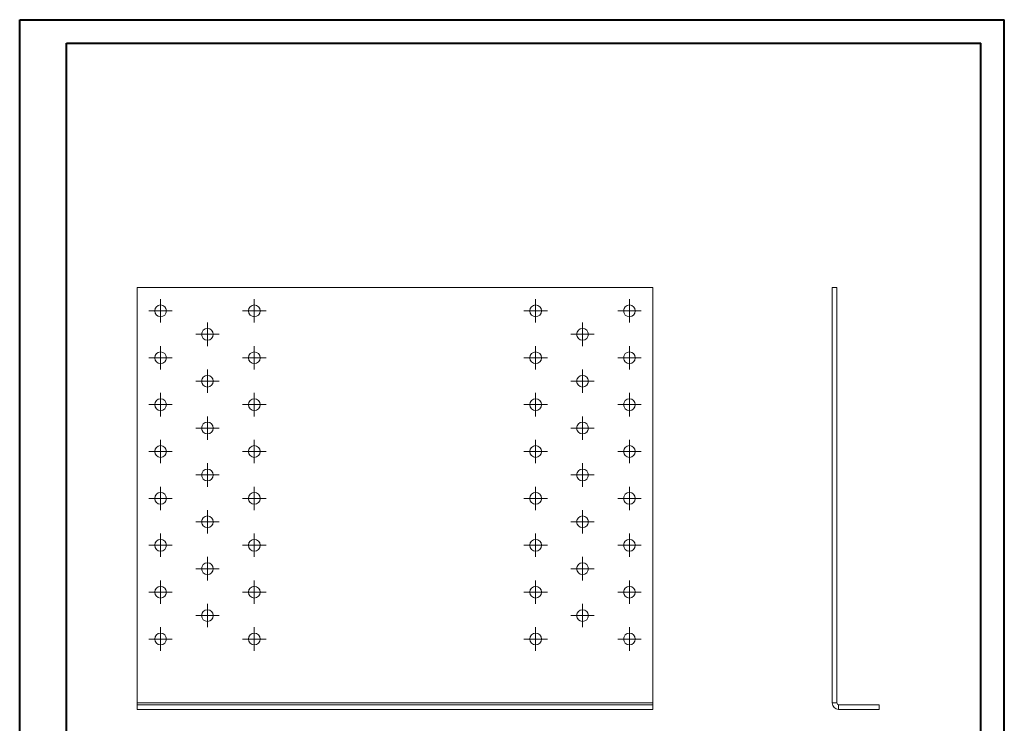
# Model space of a CAD drawing. Header units: millimetres. Extents: x 0 to 210, y 0 to 297.
# Tile 2 of 2: x 0 to 210, y 147 to 297. Entities that reach past the tile are written whole.
import ezdxf

# ---------------------------------------------------------------- set-up
doc = ezdxf.new("R2010")
doc.units = ezdxf.units.MM

# ---------------------------------------------------------------- blocks, each defined once
blk = doc.blocks.new('SW_CENTERMARKSYMBOL_0')
at = {"color": 0, "linetype": 'Continuous', "lineweight": 0}
for p, q in [((0, 1.25), (0, 2.5)), ((-1.25, 0), (-2.5, 0)), ((0, 0), (-1.25, 0)), ((0, 0), (0, 1.25)), ((0, 0), (0, -1.25)), ((0, 0), (1.25, 0)), ((1.25, 0), (2.5, 0)), ((0, -1.25), (0, -2.5))]:
    blk.add_line(p, q, dxfattribs=at)
blk = doc.blocks.new('SW_CENTERMARKSYMBOL_1')
at = {"color": 0, "linetype": 'Continuous', "lineweight": 0}
for p, q in [((0, 1.25), (0, 2.5)), ((-1.25, 0), (-2.5, 0)), ((0, 0), (-1.25, 0)), ((0, 0), (0, 1.25)), ((0, 0), (0, -1.25)), ((0, 0), (1.25, 0)), ((1.25, 0), (2.5, 0)), ((0, -1.25), (0, -2.5))]:
    blk.add_line(p, q, dxfattribs=at)
blk = doc.blocks.new('SW_CENTERMARKSYMBOL_2')
at = {"color": 0, "linetype": 'Continuous', "lineweight": 0}
for p, q in [((0, 1.25), (0, 2.5)), ((-1.25, 0), (-2.5, 0)), ((0, 0), (-1.25, 0)), ((0, 0), (0, 1.25)), ((0, 0), (0, -1.25)), ((0, 0), (1.25, 0)), ((1.25, 0), (2.5, 0)), ((0, -1.25), (0, -2.5))]:
    blk.add_line(p, q, dxfattribs=at)
blk = doc.blocks.new('SW_CENTERMARKSYMBOL_3')
at = {"color": 0, "linetype": 'Continuous', "lineweight": 0}
for p, q in [((0, 1.25), (0, 2.5)), ((-1.25, 0), (-2.5, 0)), ((0, 0), (-1.25, 0)), ((0, 0), (0, 1.25)), ((0, 0), (0, -1.25)), ((0, 0), (1.25, 0)), ((1.25, 0), (2.5, 0)), ((0, -1.25), (0, -2.5))]:
    blk.add_line(p, q, dxfattribs=at)
blk = doc.blocks.new('SW_CENTERMARKSYMBOL_4')
at = {"color": 0, "linetype": 'Continuous', "lineweight": 0}
for p, q in [((0, 1.25), (0, 2.5)), ((-1.25, 0), (-2.5, 0)), ((0, 0), (-1.25, 0)), ((0, 0), (0, 1.25)), ((0, 0), (0, -1.25)), ((0, 0), (1.25, 0)), ((1.25, 0), (2.5, 0)), ((0, -1.25), (0, -2.5))]:
    blk.add_line(p, q, dxfattribs=at)
blk = doc.blocks.new('SW_CENTERMARKSYMBOL_5')
at = {"color": 0, "linetype": 'Continuous', "lineweight": 0}
for p, q in [((0, 1.25), (0, 2.5)), ((-1.25, 0), (-2.5, 0)), ((0, 0), (-1.25, 0)), ((0, 0), (0, 1.25)), ((0, 0), (0, -1.25)), ((0, 0), (1.25, 0)), ((1.25, 0), (2.5, 0)), ((0, -1.25), (0, -2.5))]:
    blk.add_line(p, q, dxfattribs=at)
blk = doc.blocks.new('SW_CENTERMARKSYMBOL_6')
at = {"color": 0, "linetype": 'Continuous', "lineweight": 0}
for p, q in [((0, 1.25), (0, 2.5)), ((-1.25, 0), (-2.5, 0)), ((0, 0), (-1.25, 0)), ((0, 0), (0, 1.25)), ((0, 0), (0, -1.25)), ((0, 0), (1.25, 0)), ((1.25, 0), (2.5, 0)), ((0, -1.25), (0, -2.5))]:
    blk.add_line(p, q, dxfattribs=at)
blk = doc.blocks.new('SW_CENTERMARKSYMBOL_7')
at = {"color": 0, "linetype": 'Continuous', "lineweight": 0}
for p, q in [((0, 1.25), (0, 2.5)), ((-1.25, 0), (-2.5, 0)), ((0, 0), (-1.25, 0)), ((0, 0), (0, 1.25)), ((0, 0), (0, -1.25)), ((0, 0), (1.25, 0)), ((1.25, 0), (2.5, 0)), ((0, -1.25), (0, -2.5))]:
    blk.add_line(p, q, dxfattribs=at)
blk = doc.blocks.new('SW_CENTERMARKSYMBOL_8')
at = {"color": 0, "linetype": 'Continuous', "lineweight": 0}
for p, q in [((0, 1.25), (0, 2.5)), ((-1.25, 0), (-2.5, 0)), ((0, 0), (-1.25, 0)), ((0, 0), (0, 1.25)), ((0, 0), (0, -1.25)), ((0, 0), (1.25, 0)), ((1.25, 0), (2.5, 0)), ((0, -1.25), (0, -2.5))]:
    blk.add_line(p, q, dxfattribs=at)
blk = doc.blocks.new('SW_CENTERMARKSYMBOL_9')
at = {"color": 0, "linetype": 'Continuous', "lineweight": 0}
for p, q in [((0, 1.25), (0, 2.5)), ((-1.25, 0), (-2.5, 0)), ((0, 0), (-1.25, 0)), ((0, 0), (0, 1.25)), ((0, 0), (0, -1.25)), ((0, 0), (1.25, 0)), ((1.25, 0), (2.5, 0)), ((0, -1.25), (0, -2.5))]:
    blk.add_line(p, q, dxfattribs=at)
blk = doc.blocks.new('SW_CENTERMARKSYMBOL_10')
at = {"color": 0, "linetype": 'Continuous', "lineweight": 0}
for p, q in [((0, 1.25), (0, 2.5)), ((-1.25, 0), (-2.5, 0)), ((0, 0), (-1.25, 0)), ((0, 0), (0, 1.25)), ((0, 0), (0, -1.25)), ((0, 0), (1.25, 0)), ((1.25, 0), (2.5, 0)), ((0, -1.25), (0, -2.5))]:
    blk.add_line(p, q, dxfattribs=at)
blk = doc.blocks.new('SW_CENTERMARKSYMBOL_11')
at = {"color": 0, "linetype": 'Continuous', "lineweight": 0}
for p, q in [((0, 1.25), (0, 2.5)), ((-1.25, 0), (-2.5, 0)), ((0, 0), (-1.25, 0)), ((0, 0), (0, 1.25)), ((0, 0), (0, -1.25)), ((0, 0), (1.25, 0)), ((1.25, 0), (2.5, 0)), ((0, -1.25), (0, -2.5))]:
    blk.add_line(p, q, dxfattribs=at)
blk = doc.blocks.new('SW_CENTERMARKSYMBOL_12')
at = {"color": 0, "linetype": 'Continuous', "lineweight": 0}
for p, q in [((0, 1.25), (0, 2.5)), ((-1.25, 0), (-2.5, 0)), ((0, 0), (-1.25, 0)), ((0, 0), (0, 1.25)), ((0, 0), (0, -1.25)), ((0, 0), (1.25, 0)), ((1.25, 0), (2.5, 0)), ((0, -1.25), (0, -2.5))]:
    blk.add_line(p, q, dxfattribs=at)
blk = doc.blocks.new('SW_CENTERMARKSYMBOL_13')
at = {"color": 0, "linetype": 'Continuous', "lineweight": 0}
for p, q in [((0, 1.25), (0, 2.5)), ((-1.25, 0), (-2.5, 0)), ((0, 0), (-1.25, 0)), ((0, 0), (0, 1.25)), ((0, 0), (0, -1.25)), ((0, 0), (1.25, 0)), ((1.25, 0), (2.5, 0)), ((0, -1.25), (0, -2.5))]:
    blk.add_line(p, q, dxfattribs=at)
blk = doc.blocks.new('SW_CENTERMARKSYMBOL_14')
at = {"color": 0, "linetype": 'Continuous', "lineweight": 0}
for p, q in [((0, 1.25), (0, 2.5)), ((-1.25, 0), (-2.5, 0)), ((0, 0), (-1.25, 0)), ((0, 0), (0, 1.25)), ((0, 0), (0, -1.25)), ((0, 0), (1.25, 0)), ((1.25, 0), (2.5, 0)), ((0, -1.25), (0, -2.5))]:
    blk.add_line(p, q, dxfattribs=at)
blk = doc.blocks.new('SW_CENTERMARKSYMBOL_15')
at = {"color": 0, "linetype": 'Continuous', "lineweight": 0}
for p, q in [((0, 1.25), (0, 2.5)), ((-1.25, 0), (-2.5, 0)), ((0, 0), (-1.25, 0)), ((0, 0), (0, 1.25)), ((0, 0), (0, -1.25)), ((0, 0), (1.25, 0)), ((1.25, 0), (2.5, 0)), ((0, -1.25), (0, -2.5))]:
    blk.add_line(p, q, dxfattribs=at)
blk = doc.blocks.new('SW_CENTERMARKSYMBOL_16')
at = {"color": 0, "linetype": 'Continuous', "lineweight": 0}
for p, q in [((0, 1.25), (0, 2.5)), ((-1.25, 0), (-2.5, 0)), ((0, 0), (-1.25, 0)), ((0, 0), (0, 1.25)), ((0, 0), (0, -1.25)), ((0, 0), (1.25, 0)), ((1.25, 0), (2.5, 0)), ((0, -1.25), (0, -2.5))]:
    blk.add_line(p, q, dxfattribs=at)
blk = doc.blocks.new('SW_CENTERMARKSYMBOL_17')
at = {"color": 0, "linetype": 'Continuous', "lineweight": 0}
for p, q in [((0, 1.25), (0, 2.5)), ((-1.25, 0), (-2.5, 0)), ((0, 0), (-1.25, 0)), ((0, 0), (0, 1.25)), ((0, 0), (0, -1.25)), ((0, 0), (1.25, 0)), ((1.25, 0), (2.5, 0)), ((0, -1.25), (0, -2.5))]:
    blk.add_line(p, q, dxfattribs=at)
blk = doc.blocks.new('SW_CENTERMARKSYMBOL_18')
at = {"color": 0, "linetype": 'Continuous', "lineweight": 0}
for p, q in [((0, 1.25), (0, 2.5)), ((-1.25, 0), (-2.5, 0)), ((0, 0), (-1.25, 0)), ((0, 0), (0, 1.25)), ((0, 0), (0, -1.25)), ((0, 0), (1.25, 0)), ((1.25, 0), (2.5, 0)), ((0, -1.25), (0, -2.5))]:
    blk.add_line(p, q, dxfattribs=at)
blk = doc.blocks.new('SW_CENTERMARKSYMBOL_19')
at = {"color": 0, "linetype": 'Continuous', "lineweight": 0}
for p, q in [((0, 1.25), (0, 2.5)), ((-1.25, 0), (-2.5, 0)), ((0, 0), (-1.25, 0)), ((0, 0), (0, 1.25)), ((0, 0), (0, -1.25)), ((0, 0), (1.25, 0)), ((1.25, 0), (2.5, 0)), ((0, -1.25), (0, -2.5))]:
    blk.add_line(p, q, dxfattribs=at)
blk = doc.blocks.new('SW_CENTERMARKSYMBOL_20')
at = {"color": 0, "linetype": 'Continuous', "lineweight": 0}
for p, q in [((0, 1.25), (0, 2.5)), ((-1.25, 0), (-2.5, 0)), ((0, 0), (-1.25, 0)), ((0, 0), (0, 1.25)), ((0, 0), (0, -1.25)), ((0, 0), (1.25, 0)), ((1.25, 0), (2.5, 0)), ((0, -1.25), (0, -2.5))]:
    blk.add_line(p, q, dxfattribs=at)
blk = doc.blocks.new('SW_CENTERMARKSYMBOL_21')
at = {"color": 0, "linetype": 'Continuous', "lineweight": 0}
for p, q in [((0, 1.25), (0, 2.5)), ((-1.25, 0), (-2.5, 0)), ((0, 0), (-1.25, 0)), ((0, 0), (0, 1.25)), ((0, 0), (0, -1.25)), ((0, 0), (1.25, 0)), ((1.25, 0), (2.5, 0)), ((0, -1.25), (0, -2.5))]:
    blk.add_line(p, q, dxfattribs=at)
blk = doc.blocks.new('SW_CENTERMARKSYMBOL_22')
at = {"color": 0, "linetype": 'Continuous', "lineweight": 0}
for p, q in [((0, 1.25), (0, 2.5)), ((-1.25, 0), (-2.5, 0)), ((0, 0), (-1.25, 0)), ((0, 0), (0, 1.25)), ((0, 0), (0, -1.25)), ((0, 0), (1.25, 0)), ((1.25, 0), (2.5, 0)), ((0, -1.25), (0, -2.5))]:
    blk.add_line(p, q, dxfattribs=at)
blk = doc.blocks.new('SW_CENTERMARKSYMBOL_23')
at = {"color": 0, "linetype": 'Continuous', "lineweight": 0}
for p, q in [((0, 1.25), (0, 2.5)), ((-1.25, 0), (-2.5, 0)), ((0, 0), (-1.25, 0)), ((0, 0), (0, 1.25)), ((0, 0), (0, -1.25)), ((0, 0), (1.25, 0)), ((1.25, 0), (2.5, 0)), ((0, -1.25), (0, -2.5))]:
    blk.add_line(p, q, dxfattribs=at)
blk = doc.blocks.new('SW_CENTERMARKSYMBOL_24')
at = {"color": 0, "linetype": 'Continuous', "lineweight": 0}
for p, q in [((0, 1.25), (0, 2.5)), ((-1.25, 0), (-2.5, 0)), ((0, 0), (-1.25, 0)), ((0, 0), (0, 1.25)), ((0, 0), (0, -1.25)), ((0, 0), (1.25, 0)), ((1.25, 0), (2.5, 0)), ((0, -1.25), (0, -2.5))]:
    blk.add_line(p, q, dxfattribs=at)
blk = doc.blocks.new('SW_CENTERMARKSYMBOL_25')
at = {"color": 0, "linetype": 'Continuous', "lineweight": 0}
for p, q in [((0, 1.25), (0, 2.5)), ((-1.25, 0), (-2.5, 0)), ((0, 0), (-1.25, 0)), ((0, 0), (0, 1.25)), ((0, 0), (0, -1.25)), ((0, 0), (1.25, 0)), ((1.25, 0), (2.5, 0)), ((0, -1.25), (0, -2.5))]:
    blk.add_line(p, q, dxfattribs=at)
blk = doc.blocks.new('SW_CENTERMARKSYMBOL_26')
at = {"color": 0, "linetype": 'Continuous', "lineweight": 0}
for p, q in [((0, 1.25), (0, 2.5)), ((-1.25, 0), (-2.5, 0)), ((0, 0), (-1.25, 0)), ((0, 0), (0, 1.25)), ((0, 0), (0, -1.25)), ((0, 0), (1.25, 0)), ((1.25, 0), (2.5, 0)), ((0, -1.25), (0, -2.5))]:
    blk.add_line(p, q, dxfattribs=at)
blk = doc.blocks.new('SW_CENTERMARKSYMBOL_27')
at = {"color": 0, "linetype": 'Continuous', "lineweight": 0}
for p, q in [((0, 1.25), (0, 2.5)), ((-1.25, 0), (-2.5, 0)), ((0, 0), (-1.25, 0)), ((0, 0), (0, 1.25)), ((0, 0), (0, -1.25)), ((0, 0), (1.25, 0)), ((1.25, 0), (2.5, 0)), ((0, -1.25), (0, -2.5))]:
    blk.add_line(p, q, dxfattribs=at)
blk = doc.blocks.new('SW_CENTERMARKSYMBOL_28')
at = {"color": 0, "linetype": 'Continuous', "lineweight": 0}
for p, q in [((0, 1.25), (0, 2.5)), ((-1.25, 0), (-2.5, 0)), ((0, 0), (-1.25, 0)), ((0, 0), (0, 1.25)), ((0, 0), (0, -1.25)), ((0, 0), (1.25, 0)), ((1.25, 0), (2.5, 0)), ((0, -1.25), (0, -2.5))]:
    blk.add_line(p, q, dxfattribs=at)
blk = doc.blocks.new('SW_CENTERMARKSYMBOL_29')
at = {"color": 0, "linetype": 'Continuous', "lineweight": 0}
for p, q in [((0, 1.25), (0, 2.5)), ((-1.25, 0), (-2.5, 0)), ((0, 0), (-1.25, 0)), ((0, 0), (0, 1.25)), ((0, 0), (0, -1.25)), ((0, 0), (1.25, 0)), ((1.25, 0), (2.5, 0)), ((0, -1.25), (0, -2.5))]:
    blk.add_line(p, q, dxfattribs=at)
blk = doc.blocks.new('SW_CENTERMARKSYMBOL_30')
at = {"color": 0, "linetype": 'Continuous', "lineweight": 0}
for p, q in [((0, 1.25), (0, 2.5)), ((-1.25, 0), (-2.5, 0)), ((0, 0), (-1.25, 0)), ((0, 0), (0, 1.25)), ((0, 0), (0, -1.25)), ((0, 0), (1.25, 0)), ((1.25, 0), (2.5, 0)), ((0, -1.25), (0, -2.5))]:
    blk.add_line(p, q, dxfattribs=at)
blk = doc.blocks.new('SW_CENTERMARKSYMBOL_31')
at = {"color": 0, "linetype": 'Continuous', "lineweight": 0}
for p, q in [((0, 1.25), (0, 2.5)), ((-1.25, 0), (-2.5, 0)), ((0, 0), (-1.25, 0)), ((0, 0), (0, 1.25)), ((0, 0), (0, -1.25)), ((0, 0), (1.25, 0)), ((1.25, 0), (2.5, 0)), ((0, -1.25), (0, -2.5))]:
    blk.add_line(p, q, dxfattribs=at)
blk = doc.blocks.new('SW_CENTERMARKSYMBOL_32')
at = {"color": 0, "linetype": 'Continuous', "lineweight": 0}
for p, q in [((0, 1.25), (0, 2.5)), ((-1.25, 0), (-2.5, 0)), ((0, 0), (-1.25, 0)), ((0, 0), (0, 1.25)), ((0, 0), (0, -1.25)), ((0, 0), (1.25, 0)), ((1.25, 0), (2.5, 0)), ((0, -1.25), (0, -2.5))]:
    blk.add_line(p, q, dxfattribs=at)
blk = doc.blocks.new('SW_CENTERMARKSYMBOL_33')
at = {"color": 0, "linetype": 'Continuous', "lineweight": 0}
for p, q in [((0, 1.25), (0, 2.5)), ((-1.25, 0), (-2.5, 0)), ((0, 0), (-1.25, 0)), ((0, 0), (0, 1.25)), ((0, 0), (0, -1.25)), ((0, 0), (1.25, 0)), ((1.25, 0), (2.5, 0)), ((0, -1.25), (0, -2.5))]:
    blk.add_line(p, q, dxfattribs=at)
blk = doc.blocks.new('SW_CENTERMARKSYMBOL_34')
at = {"color": 0, "linetype": 'Continuous', "lineweight": 0}
for p, q in [((0, 1.25), (0, 2.5)), ((-1.25, 0), (-2.5, 0)), ((0, 0), (-1.25, 0)), ((0, 0), (0, 1.25)), ((0, 0), (0, -1.25)), ((0, 0), (1.25, 0)), ((1.25, 0), (2.5, 0)), ((0, -1.25), (0, -2.5))]:
    blk.add_line(p, q, dxfattribs=at)
blk = doc.blocks.new('SW_CENTERMARKSYMBOL_35')
at = {"color": 0, "linetype": 'Continuous', "lineweight": 0}
for p, q in [((0, 1.25), (0, 2.5)), ((-1.25, 0), (-2.5, 0)), ((0, 0), (-1.25, 0)), ((0, 0), (0, 1.25)), ((0, 0), (0, -1.25)), ((0, 0), (1.25, 0)), ((1.25, 0), (2.5, 0)), ((0, -1.25), (0, -2.5))]:
    blk.add_line(p, q, dxfattribs=at)
blk = doc.blocks.new('SW_CENTERMARKSYMBOL_36')
at = {"color": 0, "linetype": 'Continuous', "lineweight": 0}
for p, q in [((0, 1.25), (0, 2.5)), ((-1.25, 0), (-2.5, 0)), ((0, 0), (-1.25, 0)), ((0, 0), (0, 1.25)), ((0, 0), (0, -1.25)), ((0, 0), (1.25, 0)), ((1.25, 0), (2.5, 0)), ((0, -1.25), (0, -2.5))]:
    blk.add_line(p, q, dxfattribs=at)
blk = doc.blocks.new('SW_CENTERMARKSYMBOL_37')
at = {"color": 0, "linetype": 'Continuous', "lineweight": 0}
for p, q in [((0, 1.25), (0, 2.5)), ((-1.25, 0), (-2.5, 0)), ((0, 0), (-1.25, 0)), ((0, 0), (0, 1.25)), ((0, 0), (0, -1.25)), ((0, 0), (1.25, 0)), ((1.25, 0), (2.5, 0)), ((0, -1.25), (0, -2.5))]:
    blk.add_line(p, q, dxfattribs=at)
blk = doc.blocks.new('SW_CENTERMARKSYMBOL_38')
at = {"color": 0, "linetype": 'Continuous', "lineweight": 0}
for p, q in [((0, 1.25), (0, 2.5)), ((-1.25, 0), (-2.5, 0)), ((0, 0), (-1.25, 0)), ((0, 0), (0, 1.25)), ((0, 0), (0, -1.25)), ((0, 0), (1.25, 0)), ((1.25, 0), (2.5, 0)), ((0, -1.25), (0, -2.5))]:
    blk.add_line(p, q, dxfattribs=at)
blk = doc.blocks.new('SW_CENTERMARKSYMBOL_39')
at = {"color": 0, "linetype": 'Continuous', "lineweight": 0}
for p, q in [((0, 1.25), (0, 2.5)), ((-1.25, 0), (-2.5, 0)), ((0, 0), (-1.25, 0)), ((0, 0), (0, 1.25)), ((0, 0), (0, -1.25)), ((0, 0), (1.25, 0)), ((1.25, 0), (2.5, 0)), ((0, -1.25), (0, -2.5))]:
    blk.add_line(p, q, dxfattribs=at)
blk = doc.blocks.new('SW_CENTERMARKSYMBOL_40')
at = {"color": 0, "linetype": 'Continuous', "lineweight": 0}
for p, q in [((0, 1.25), (0, 2.5)), ((-1.25, 0), (-2.5, 0)), ((0, 0), (-1.25, 0)), ((0, 0), (0, 1.25)), ((0, 0), (0, -1.25)), ((0, 0), (1.25, 0)), ((1.25, 0), (2.5, 0)), ((0, -1.25), (0, -2.5))]:
    blk.add_line(p, q, dxfattribs=at)
blk = doc.blocks.new('SW_CENTERMARKSYMBOL_41')
at = {"color": 0, "linetype": 'Continuous', "lineweight": 0}
for p, q in [((0, 1.25), (0, 2.5)), ((-1.25, 0), (-2.5, 0)), ((0, 0), (-1.25, 0)), ((0, 0), (0, 1.25)), ((0, 0), (0, -1.25)), ((0, 0), (1.25, 0)), ((1.25, 0), (2.5, 0)), ((0, -1.25), (0, -2.5))]:
    blk.add_line(p, q, dxfattribs=at)
blk = doc.blocks.new('SW_CENTERMARKSYMBOL_42')
at = {"color": 0, "linetype": 'Continuous', "lineweight": 0}
for p, q in [((0, 1.25), (0, 2.5)), ((-1.25, 0), (-2.5, 0)), ((0, 0), (-1.25, 0)), ((0, 0), (0, 1.25)), ((0, 0), (0, -1.25)), ((0, 0), (1.25, 0)), ((1.25, 0), (2.5, 0)), ((0, -1.25), (0, -2.5))]:
    blk.add_line(p, q, dxfattribs=at)
blk = doc.blocks.new('SW_CENTERMARKSYMBOL_43')
at = {"color": 0, "linetype": 'Continuous', "lineweight": 0}
for p, q in [((0, 1.25), (0, 2.5)), ((-1.25, 0), (-2.5, 0)), ((0, 0), (-1.25, 0)), ((0, 0), (0, 1.25)), ((0, 0), (0, -1.25)), ((0, 0), (1.25, 0)), ((1.25, 0), (2.5, 0)), ((0, -1.25), (0, -2.5))]:
    blk.add_line(p, q, dxfattribs=at)
blk = doc.blocks.new('SW_CENTERMARKSYMBOL_44')
at = {"color": 0, "linetype": 'Continuous', "lineweight": 0}
for p, q in [((0, 1.25), (0, 2.5)), ((-1.25, 0), (-2.5, 0)), ((0, 0), (-1.25, 0)), ((0, 0), (0, 1.25)), ((0, 0), (0, -1.25)), ((0, 0), (1.25, 0)), ((1.25, 0), (2.5, 0)), ((0, -1.25), (0, -2.5))]:
    blk.add_line(p, q, dxfattribs=at)
blk = doc.blocks.new('SW_CENTERMARKSYMBOL_45')
at = {"color": 0, "linetype": 'Continuous', "lineweight": 0}
for p, q in [((0, 1.25), (0, 2.5)), ((-1.25, 0), (-2.5, 0)), ((0, 0), (-1.25, 0)), ((0, 0), (0, 1.25)), ((0, 0), (0, -1.25)), ((0, 0), (1.25, 0)), ((1.25, 0), (2.5, 0)), ((0, -1.25), (0, -2.5))]:
    blk.add_line(p, q, dxfattribs=at)

msp = doc.modelspace()

# ---------------------------------------------------------------- linework, layer by layer
at = {"color": 7, "linetype": 'Continuous', "lineweight": 40}
for p, q in [((0.08, 0.21), (0.08, 297.21)), ((0.08, 297.21), (210.08, 297.21)), ((210.08, 0.21), (210.08, 297.21)), ((210.08, 292.21), (210.08, 297.21)), ((10.08, 292.21), (205.08, 292.21)), ((10.08, 5.21), (10.08, 292.21)), ((205.08, 5.21), (205.08, 292.21))]:
    msp.add_line(p, q, dxfattribs=at)
at = {"color": 7, "linetype": 'Continuous', "lineweight": 15}
for p, q in [((25.12, 240.11), (135.12, 240.11)), ((25.12, 240.11), (25.12, 151.47)), ((135.12, 151.47), (135.12, 240.11)), ((173.37, 240.11), (173.37, 151.47)), ((173.37, 240.11), (174.37, 240.11)), ((174.37, 240.11), (174.37, 151.47)), ((25.12, 151.47), (135.12, 151.47)), ((25.12, 151.11), (25.12, 151.47)), ((135.12, 151.47), (135.12, 151.11)), ((174.37, 151.47), (173.37, 151.47)), ((25.12, 150.11), (25.12, 151.11)), ((25.12, 151.11), (135.12, 151.11)), ((25.12, 150.11), (135.12, 150.11)), ((135.12, 150.11), (135.12, 151.11)), ((174.74, 151.11), (174.74, 150.11)), ((174.74, 151.11), (183.37, 151.11)), ((174.74, 150.11), (183.37, 150.11)), ((183.37, 150.11), (183.37, 151.11))]:
    msp.add_line(p, q, dxfattribs=at)
for centre in [(30.12, 235.11), (50.12, 235.11), (110.12, 235.11), (130.12, 235.11), (40.12, 230.11), (120.12, 230.11), (30.12, 225.11), (50.12, 225.11), (110.12, 225.11), (130.12, 225.11), (40.12, 220.11), (120.12, 220.11), (30.12, 215.11), (50.12, 215.11), (110.12, 215.11), (130.12, 215.11), (40.12, 210.11), (120.12, 210.11), (30.12, 205.11), (50.12, 205.11), (110.12, 205.11), (130.12, 205.11), (40.12, 200.11), (120.12, 200.11), (30.12, 195.11), (50.12, 195.11), (110.12, 195.11), (130.12, 195.11), (40.12, 190.11), (120.12, 190.11), (30.12, 185.11), (50.12, 185.11), (110.12, 185.11), (130.12, 185.11), (40.12, 180.11), (120.12, 180.11), (30.12, 175.11), (50.12, 175.11), (110.12, 175.11), (130.12, 175.11), (40.12, 170.11), (120.12, 170.11), (30.12, 165.11), (50.12, 165.11), (110.12, 165.11), (130.12, 165.11)]:
    msp.add_circle(centre, 1.25, dxfattribs=at)
for radius in [1.37, 0.368]:
    msp.add_arc((174.74, 151.47), radius, 180, 270, dxfattribs=at)

# ---------------------------------------------------------------- block references
at = {"color": 7, "linetype": 'Continuous', "lineweight": 0}
for name, p in [('SW_CENTERMARKSYMBOL_8', (30.12, 235.11)), ('SW_CENTERMARKSYMBOL_0', (50.12, 235.11)), ('SW_CENTERMARKSYMBOL_16', (110.12, 235.11)), ('SW_CENTERMARKSYMBOL_24', (130.12, 235.11)), ('SW_CENTERMARKSYMBOL_32', (40.12, 230.11)), ('SW_CENTERMARKSYMBOL_39', (120.12, 230.11)), ('SW_CENTERMARKSYMBOL_9', (30.12, 225.11)), ('SW_CENTERMARKSYMBOL_1', (50.12, 225.11)), ('SW_CENTERMARKSYMBOL_17', (110.12, 225.11)), ('SW_CENTERMARKSYMBOL_25', (130.12, 225.11)), ('SW_CENTERMARKSYMBOL_33', (40.12, 220.11)), ('SW_CENTERMARKSYMBOL_40', (120.12, 220.11)), ('SW_CENTERMARKSYMBOL_10', (30.12, 215.11)), ('SW_CENTERMARKSYMBOL_2', (50.12, 215.11)), ('SW_CENTERMARKSYMBOL_18', (110.12, 215.11)), ('SW_CENTERMARKSYMBOL_26', (130.12, 215.11)), ('SW_CENTERMARKSYMBOL_34', (40.12, 210.11)), ('SW_CENTERMARKSYMBOL_41', (120.12, 210.11)), ('SW_CENTERMARKSYMBOL_11', (30.12, 205.11)), ('SW_CENTERMARKSYMBOL_3', (50.12, 205.11)), ('SW_CENTERMARKSYMBOL_19', (110.12, 205.11)), ('SW_CENTERMARKSYMBOL_27', (130.12, 205.11)), ('SW_CENTERMARKSYMBOL_35', (40.12, 200.11)), ('SW_CENTERMARKSYMBOL_42', (120.12, 200.11)), ('SW_CENTERMARKSYMBOL_12', (30.12, 195.11)), ('SW_CENTERMARKSYMBOL_4', (50.12, 195.11)), ('SW_CENTERMARKSYMBOL_20', (110.12, 195.11)), ('SW_CENTERMARKSYMBOL_28', (130.12, 195.11)), ('SW_CENTERMARKSYMBOL_36', (40.12, 190.11)), ('SW_CENTERMARKSYMBOL_43', (120.12, 190.11)), ('SW_CENTERMARKSYMBOL_13', (30.12, 185.11)), ('SW_CENTERMARKSYMBOL_5', (50.12, 185.11)), ('SW_CENTERMARKSYMBOL_21', (110.12, 185.11)), ('SW_CENTERMARKSYMBOL_29', (130.12, 185.11)), ('SW_CENTERMARKSYMBOL_37', (40.12, 180.11)), ('SW_CENTERMARKSYMBOL_44', (120.12, 180.11)), ('SW_CENTERMARKSYMBOL_14', (30.12, 175.11)), ('SW_CENTERMARKSYMBOL_6', (50.12, 175.11)), ('SW_CENTERMARKSYMBOL_22', (110.12, 175.11)), ('SW_CENTERMARKSYMBOL_30', (130.12, 175.11)), ('SW_CENTERMARKSYMBOL_38', (40.12, 170.11)), ('SW_CENTERMARKSYMBOL_45', (120.12, 170.11)), ('SW_CENTERMARKSYMBOL_15', (30.12, 165.11)), ('SW_CENTERMARKSYMBOL_7', (50.12, 165.11)), ('SW_CENTERMARKSYMBOL_23', (110.12, 165.11)), ('SW_CENTERMARKSYMBOL_31', (130.12, 165.11))]:
    msp.add_blockref(name, p, dxfattribs=at)

doc.saveas('drawing.dxf')
